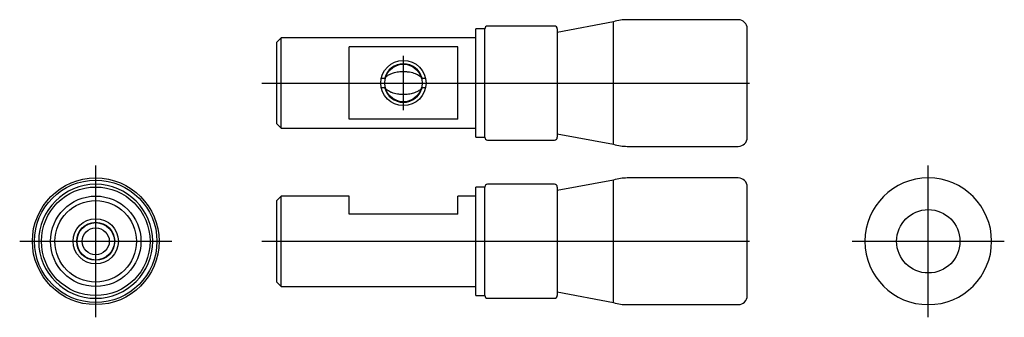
# Model space of a CAD drawing. Extents: x -51 to 57, y -8 to 24.
import ezdxf

# ---------------------------------------------------------------- set-up
doc = ezdxf.new("R2010")
doc.units = 0
doc.layers.get('0').update_dxf_attribs({"linetype": 'CONTINUOUS'})

# ---------------------------------------------------------------- blocks, each defined once
blk = doc.blocks.new('RBP010RCA-TV')
at = {"color": 7, "linetype": 'CONTINUOUS'}
for p, q in [((14.23, 6.77), (8, 5.6)), ((14.23, 0), (14.23, 6.77)), ((28, 7), (15.74, 7)), ((-1, 0), (-1, 6)), ((0, 6), (-1, 6)), ((0, -6), (0, 6)), ((7.7, 6.3), (0.3, 6.3)), ((8, 6), (8, -6)), ((29, 0), (29, 6)), ((-22.5, 5), (-23, 4.5)), ((-23, 0), (-23, 4.5)), ((-1, 5), (-22.5, 5)), ((-22.5, 0), (-22.5, 5)), ((-15, -4), (-15, 4)), ((-3, 4), (-15, 4)), ((-3, -4), (-3, 4)), ((-23, -4.5), (-23, 0)), ((-22.5, -5), (-22.5, 0)), ((-11.44, 0.54), (-11.06, 0.54)), ((-6.94, 0.54), (-6.56, 0.54)), ((-1, -6), (-1, 0)), ((14.23, -6.77), (14.23, 0)), ((29, -6), (29, 0)), ((-11.06, -0.54), (-11.44, -0.54)), ((-6.56, -0.54), (-6.94, -0.54)), ((-3, -4), (-15, -4)), ((-23, -4.5), (-22.5, -5)), ((-22.5, -5), (-1, -5)), ((-1, -6), (0, -6)), ((0.3, -6.3), (7.7, -6.3)), ((8, -5.6), (14.23, -6.77)), ((15.74, -7), (28, -7))]:
    blk.add_line(p, q, dxfattribs=at)
at = {"color": 2, "linetype": 'CONTINUOUS'}
for p, q in [((-9, -3), (-9, 3)), ((-24.65, 0), (1.15, 0)), ((-23.05, 0), (-22.45, 0)), ((-12, 0), (-6, 0)), ((-0.44, 0), (8.44, 0)), ((7.38, 0), (14.86, 0)), ((14.52, 0), (29.23, 0))]:
    blk.add_line(p, q, dxfattribs=at)
blk.add_circle((-9, 0), 2.5, dxfattribs=at)
at = {"color": 7, "linetype": 'CONTINUOUS'}
blk.add_circle((-9, 0), 2.07, dxfattribs=at)
for centre, radius, start, end in [((15.74, 2), 5, 90, 107.5667), ((28, 6), 1, 0, 90), ((0.3, 6), 0.3, 90, 180), ((7.7, 6), 0.3, 0, 90), ((-9, 0), 2.13, 14.6304, 165.3696), ((-9, 0), 2.13, 194.6304, 345.3696), ((0.3, -6), 0.3, 180, 270), ((7.7, -6), 0.3, 270, 0), ((28, -6), 1, 270, 0), ((15.74, -2), 5, 252.4333, 270)]:
    blk.add_arc(centre, radius, start, end, dxfattribs=at)
for points, start_tangent, end_tangent in [([(-11.06, 0.54), (-10.93, 0.67), (-10.79, 0.79), (-10.46, 0.98), (-10.11, 1.12), (-9.84, 1.19), (-9.55, 1.24), (-9.27, 1.27), (-8.87, 1.27), (-8.48, 1.24), (-8.16, 1.19), (-7.85, 1.1), (-7.56, 0.99), (-7.33, 0.87), (-7.12, 0.72), (-6.94, 0.54)], (0.640412, 0.768032), (0.647187, -0.762331)), ([(-6.94, -0.54), (-7.06, -0.67), (-7.2, -0.79), (-7.53, -0.98), (-7.88, -1.11), (-8.15, -1.19), (-8.43, -1.24), (-8.71, -1.27), (-9.11, -1.27), (-9.5, -1.25), (-9.82, -1.19), (-10.12, -1.11), (-10.42, -1), (-10.66, -0.87), (-10.89, -0.71), (-11.06, -0.54)], (-0.640141, -0.768257), (-0.646567, 0.762857))]:
    blk.add_spline(points, degree=3, dxfattribs=dict(at, start_tangent=start_tangent, end_tangent=end_tangent))
blk = doc.blocks.new('RBP010RCA-RV')
at = {"color": 2, "linetype": 'CONTINUOUS'}
for p, q in [((0, -8.4), (0, 8.4)), ((-8.4, 0), (8.4, 0))]:
    blk.add_line(p, q, dxfattribs=at)
at = {"color": 7, "linetype": 'CONTINUOUS'}
blk.add_circle((0, 0), 3.5, dxfattribs=at)
for start, end in [(90, 270), (270, 90)]:
    blk.add_arc((0, 0), 7, start, end, dxfattribs=at)
blk = doc.blocks.new('RBP010RCA-LV')
at = {"color": 2, "linetype": 'CONTINUOUS'}
for p, q in [((0, -8.4), (0, 8.4)), ((0, -8.120199), (0, 8.120199)), ((0, -7.56), (0, 7.56)), ((0, -6), (0, 6)), ((0, -6), (0, 6)), ((0, -3), (0, 3)), ((-8.4, 0), (8.4, 0)), ((-8.120199, 0), (8.120199, 0)), ((-7.56, 0), (7.56, 0)), ((-6, 0), (6, 0)), ((-6, 0), (6, 0)), ((-3, 0), (3, 0))]:
    blk.add_line(p, q, dxfattribs=at)
at = {"color": 7, "linetype": 'CONTINUOUS'}
for radius in [7, 6.766832, 6, 5, 4.5, 2.1, 2.067, 1.5]:
    blk.add_circle((0, 0), radius, dxfattribs=at)
at = {"color": 2, "linetype": 'CONTINUOUS'}
blk.add_circle((0, 0), 2.5, dxfattribs=at)
at = {"color": 7, "linetype": 'CONTINUOUS'}
for start, end in [(90, 270), (270, 90)]:
    blk.add_arc((0, 0), 6.3, start, end, dxfattribs=at)
blk = doc.blocks.new('RBP010RCA-FV')
at = {"color": 7, "linetype": 'CONTINUOUS'}
for p, q in [((14.233781, 6.766832), (8, 5.6)), ((14.233781, -6.766832), (14.233781, 6.766832)), ((28, 7), (15.742857, 7)), ((0, 6), (-1, 6)), ((-1, -6), (-1, 6)), ((0, -6), (0, 6)), ((7.7, 6.3), (0.3, 6.3)), ((8, 6), (8, -6)), ((29, -6), (29, 6)), ((-22.5, 5), (-23, 4.5)), ((-23, -4.5), (-23, 4.5)), ((-15, 5), (-22.5, 5)), ((-22.5, -5), (-22.5, 5)), ((-15, 3), (-15, 5)), ((-3, 3), (-3, 5)), ((-1, 5), (-3, 5)), ((-3, 3), (-15, 3)), ((-23, -4.5), (-22.5, -5)), ((-22.5, -5), (-1, -5)), ((-1, -6), (0, -6)), ((0.3, -6.3), (7.7, -6.3)), ((8, -5.6), (14.233781, -6.766832)), ((15.742857, -7), (28, -7))]:
    blk.add_line(p, q, dxfattribs=at)
at = {"color": 2, "linetype": 'CONTINUOUS'}
for p, q in [((-24.65, 0), (1.15, 0)), ((-23.05, 0), (-22.45, 0)), ((-0.44, 0), (8.44, 0)), ((7.376622, 0), (14.857159, 0)), ((14.517143, 0), (29.225714, 0))]:
    blk.add_line(p, q, dxfattribs=at)
at = {"color": 7, "linetype": 'CONTINUOUS'}
for centre, radius, start, end in [((15.742857, 2), 5, 90, 107.566667), ((28, 6), 1, 0, 90), ((0.3, 6), 0.3, 90, 180), ((7.7, 6), 0.3, 0, 90), ((0.3, -6), 0.3, 180, 270), ((7.7, -6), 0.3, 270, 0), ((28, -6), 1, 270, 0), ((15.742857, -2), 5, 252.433333, 270)]:
    blk.add_arc(centre, radius, start, end, dxfattribs=at)

msp = doc.modelspace()

# ---------------------------------------------------------------- block references
at = {"linetype": 'ByBlock'}
for name, p in [('RBP010RCA-TV', (0, 17.5)), ('RBP010RCA-LV', (-43, 0)), ('RBP010RCA-RV', (49, 0)), ('RBP010RCA-FV', (0, 0))]:
    msp.add_blockref(name, p, dxfattribs=at)

doc.saveas('drawing.dxf')
